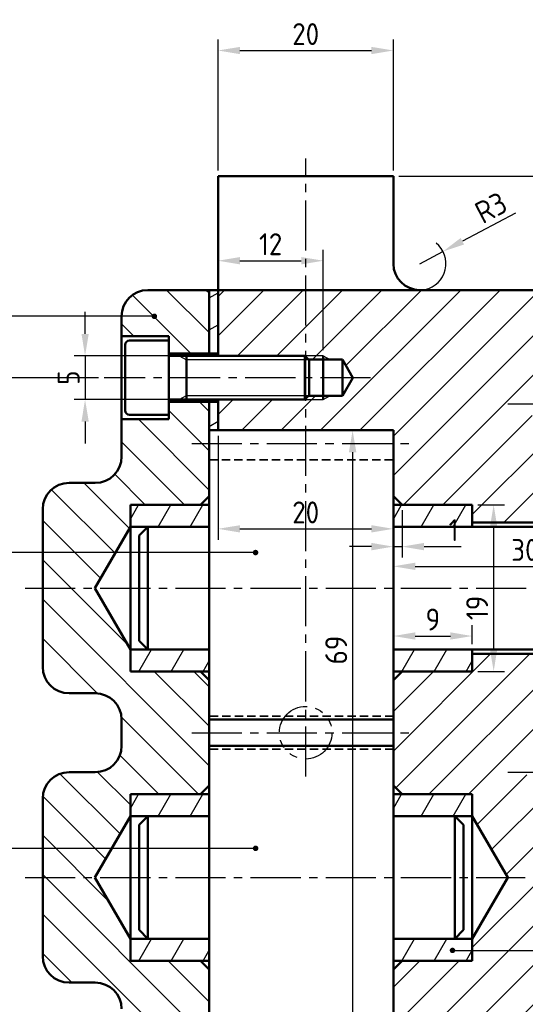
# Model space of a CAD drawing. Header units: millimetres. Extents: x -931 to 715, y 0 to 980.
# Tile 3 of 12: x -764 to -706, y 224 to 336. Entities that reach past the tile are written whole.
import ezdxf

# ---------------------------------------------------------------- set-up
doc = ezdxf.new("R2010")
doc.units = ezdxf.units.MM
doc.header["$LTSCALE"] = 0.3
for name, pattern in [('CENTER2', [28.575, 19.05, -3.175, 3.175, -3.175]), ('HIDDEN2', [4.7625, 3.175, -1.5875]), ('PHANTOM2', [31.75, 15.875, -3.175, 3.175, -3.175, 3.175, -3.175]), ('연속', [0])]:
    doc.linetypes.add(name, pattern=pattern)
for name, color, linetype, lineweight in [('가는선', 1, 'Continuous', 25), ('가상선', 1, 'PHANTOM2', 25), ('문자', 2, 'Continuous', 35), ('숨은선', 2, 'HIDDEN2', 35), ('외형선', 3, 'Continuous', 50), ('중심선', 1, 'CENTER2', 25)]:
    doc.layers.add(name, color=color, linetype=linetype, lineweight=lineweight)
doc.styles.get("Standard").update_dxf_attribs({"font": 'isocp.shx', "bigfont": 'whgtxt.shx'})
doc.dimstyles.new('ISO-25', dxfattribs={"dimtxt": 2.5, "dimasz": 2.5, "dimexe": 1.25, "dimexo": 0.625, "dimtad": 1, "dimdsep": 46, "dimtxsty": 'Standard', "dimcen": 0, "dimadec": 0, "dimazin": 0, "dimtfac": 1, "dimtmove": 0, "dimatfit": 3, "dimfxl": 1, "dimarcsym": 0})
pattern_1 = [(135.0002, (-5.122, -10.3043), (-2.245056, -2.245072), [])]
pattern_2 = [(30, (-5.122, -10.3043), (-1.5875, 2.74963), [])]
pattern_3 = [(60, (-5.122, -10.3043), (-2.74963, 1.5875), [])]
pattern_4 = [(60, (24.878, -10.3043), (-2.74963, 1.5875), [])]
pattern_5 = [(60, (24.878, 22.6957), (-2.74963, 1.5875), [])]
pattern_6 = [(60, (-5.122, 22.6957), (-2.74963, 1.5875), [])]

# ---------------------------------------------------------------- blocks, each defined once
blk = doc.blocks.new('*D13')
at = {"layer": 'Defpoints', "color": 0, "transparency": 16777216}
for p in [(-741.53, 289.41), (-721.53, 289.41), (-721.53, 278.17)]:
    blk.add_point(p, dxfattribs=at)
at = {"layer": '중심선', "color": 0, "linetype": '연속', "lineweight": -2, "transparency": 16777216}
for p, q in [((-741.53, 288.78), (-741.53, 276.92)), ((-721.53, 288.78), (-721.53, 276.92)), ((-739.03, 278.17), (-724.03, 278.17))]:
    blk.add_line(p, q, dxfattribs=at)
at = {"layer": '중심선', "color": 0, "transparency": 16777216}
for points in [[(-739.03, 278.58), (-739.03, 277.75), (-741.53, 278.17)], [(-724.03, 278.58), (-724.03, 277.75), (-721.53, 278.17)]]:
    blk.add_solid(points, dxfattribs=at)
at = {"layer": '중심선', "color": 0, "transparency": 16777216, "insert": (-731.53, 280.04), "char_height": 2.5, "attachment_point": 5}
blk.add_mtext('20', dxfattribs=at)
blk = doc.blocks.new('*D14')
at = {"layer": 'Defpoints', "color": 0, "transparency": 16777216}
for p in [(-721.53, 278.41), (-691.53, 278.41), (-691.53, 273.89)]:
    blk.add_point(p, dxfattribs=at)
at = {"layer": '중심선', "color": 0, "linetype": '연속', "lineweight": -2, "transparency": 16777216}
for p, q in [((-721.53, 277.78), (-721.53, 272.64)), ((-691.53, 277.78), (-691.53, 272.64)), ((-719.03, 273.89), (-694.03, 273.89))]:
    blk.add_line(p, q, dxfattribs=at)
at = {"layer": '중심선', "color": 0, "transparency": 16777216}
for points in [[(-719.03, 274.31), (-719.03, 273.47), (-721.53, 273.89)], [(-694.03, 274.31), (-694.03, 273.47), (-691.53, 273.89)]]:
    blk.add_solid(points, dxfattribs=at)
at = {"layer": '중심선', "color": 0, "transparency": 16777216, "insert": (-706.53, 275.76), "char_height": 2.5, "attachment_point": 5}
blk.add_mtext('30', dxfattribs=at)
blk = doc.blocks.new('*D15')
at = {"layer": 'Defpoints', "color": 0, "transparency": 16777216}
for p in [(-721.53, 289.41), (-726.18, 220.41), (-721.53, 220.41)]:
    blk.add_point(p, dxfattribs=at)
at = {"layer": '중심선', "color": 0, "linetype": '연속', "lineweight": -2, "transparency": 16777216}
for p, q in [((-722.16, 289.41), (-727.43, 289.41)), ((-726.18, 286.91), (-726.18, 222.91)), ((-722.16, 220.41), (-727.43, 220.41))]:
    blk.add_line(p, q, dxfattribs=at)
at = {"layer": '중심선', "color": 0, "transparency": 16777216}
for points in [[(-726.6, 286.91), (-725.76, 286.91), (-726.18, 289.41)], [(-726.6, 222.91), (-725.76, 222.91), (-726.18, 220.41)]]:
    blk.add_solid(points, dxfattribs=at)
at = {"layer": '중심선', "color": 0, "transparency": 16777216, "insert": (-728.05, 264.34), "char_height": 2.5, "attachment_point": 5, "rotation": 90}
blk.add_mtext('69', dxfattribs=at)
blk = doc.blocks.new('*D18')
at = {"layer": 'Defpoints', "color": 0, "transparency": 16777216}
for p in [(-721.53, 281.91), (-720.53, 280.91), (-720.53, 276.14)]:
    blk.add_point(p, dxfattribs=at)
at = {"layer": '중심선', "color": 0, "linetype": '연속', "lineweight": -2, "transparency": 16777216}
for p, q in [((-721.53, 281.28), (-721.53, 274.89)), ((-720.53, 280.28), (-720.53, 274.89)), ((-724.03, 276.14), (-726.53, 276.14)), ((-721.53, 276.14), (-720.53, 276.14)), ((-718.03, 276.14), (-713.78, 276.14))]:
    blk.add_line(p, q, dxfattribs=at)
at = {"layer": '중심선', "color": 0, "transparency": 16777216}
for points in [[(-724.03, 276.56), (-724.03, 275.72), (-721.53, 276.14)], [(-718.03, 276.56), (-718.03, 275.72), (-720.53, 276.14)]]:
    blk.add_solid(points, dxfattribs=at)
at = {"layer": '중심선', "color": 0, "transparency": 16777216, "insert": (-714.66, 278.02), "char_height": 2.5, "attachment_point": 5}
blk.add_mtext('1', dxfattribs=at)
blk = doc.blocks.new('*D19')
at = {"layer": 'Defpoints', "color": 0, "transparency": 16777216}
for p in [(-712.53, 280.91), (-712.53, 261.91), (-710.09, 261.91)]:
    blk.add_point(p, dxfattribs=at)
at = {"layer": '중심선', "color": 0, "linetype": '연속', "lineweight": -2, "transparency": 16777216}
for p, q in [((-711.91, 280.91), (-708.84, 280.91)), ((-710.09, 278.41), (-710.09, 264.41)), ((-711.91, 261.91), (-708.84, 261.91))]:
    blk.add_line(p, q, dxfattribs=at)
at = {"layer": '중심선', "color": 0, "transparency": 16777216}
for points in [[(-710.51, 278.41), (-709.68, 278.41), (-710.09, 280.91)], [(-710.51, 264.41), (-709.68, 264.41), (-710.09, 261.91)]]:
    blk.add_solid(points, dxfattribs=at)
at = {"layer": '중심선', "color": 0, "transparency": 16777216, "insert": (-711.97, 269.15), "char_height": 2.5, "attachment_point": 5, "rotation": 90}
blk.add_mtext('19', dxfattribs=at)
blk = doc.blocks.new('*D20')
at = {"layer": 'Defpoints', "color": 0, "transparency": 16777216}
for p in [(-712.53, 265.94), (-721.53, 264.41), (-712.53, 264.41)]:
    blk.add_point(p, dxfattribs=at)
at = {"layer": '중심선', "color": 0, "linetype": '연속', "lineweight": -2, "transparency": 16777216}
for p, q in [((-721.53, 265.03), (-721.53, 267.19)), ((-712.53, 265.03), (-712.53, 267.19)), ((-719.03, 265.94), (-715.03, 265.94))]:
    blk.add_line(p, q, dxfattribs=at)
at = {"layer": '중심선', "color": 0, "transparency": 16777216}
for points in [[(-719.03, 266.36), (-719.03, 265.53), (-721.53, 265.94)], [(-715.03, 266.36), (-715.03, 265.53), (-712.53, 265.94)]]:
    blk.add_solid(points, dxfattribs=at)
at = {"layer": '중심선', "color": 0, "transparency": 16777216, "insert": (-717.03, 267.82), "char_height": 2.5, "attachment_point": 5}
blk.add_mtext('9', dxfattribs=at)
blk = doc.blocks.new('*D25')
at = {"layer": 'Defpoints', "color": 0, "transparency": 16777216}
for p in [(-721.53, 332.73), (-741.53, 318.41), (-721.53, 318.41)]:
    blk.add_point(p, dxfattribs=at)
at = {"layer": '중심선', "color": 0, "linetype": '연속', "lineweight": -2, "transparency": 16777216}
for p, q in [((-741.53, 319.03), (-741.53, 333.98)), ((-721.53, 319.03), (-721.53, 333.98)), ((-739.03, 332.73), (-724.03, 332.73))]:
    blk.add_line(p, q, dxfattribs=at)
at = {"layer": '중심선', "color": 0, "transparency": 16777216}
for points in [[(-739.03, 333.14), (-739.03, 332.31), (-741.53, 332.73)], [(-724.03, 333.14), (-724.03, 332.31), (-721.53, 332.73)]]:
    blk.add_solid(points, dxfattribs=at)
at = {"layer": '중심선', "color": 0, "transparency": 16777216, "insert": (-731.53, 334.6), "char_height": 2.5, "attachment_point": 5}
blk.add_mtext('20', dxfattribs=at)
blk = doc.blocks.new('*D26')
at = {"layer": 'Defpoints', "color": 0, "transparency": 16777216}
for p in [(-721.53, 318.41), (-704.53, 203.41), (-635.37, 203.41)]:
    blk.add_point(p, dxfattribs=at)
at = {"layer": '중심선', "color": 0, "linetype": '연속', "lineweight": -2, "transparency": 16777216}
for p, q in [((-720.91, 318.41), (-634.12, 318.41)), ((-635.37, 315.91), (-635.37, 205.91)), ((-703.91, 203.41), (-634.12, 203.41))]:
    blk.add_line(p, q, dxfattribs=at)
at = {"layer": '중심선', "color": 0, "transparency": 16777216}
for points in [[(-635.79, 315.91), (-634.95, 315.91), (-635.37, 318.41)], [(-635.79, 205.91), (-634.95, 205.91), (-635.37, 203.41)]]:
    blk.add_solid(points, dxfattribs=at)
at = {"layer": '중심선', "color": 0, "transparency": 16777216, "insert": (-637.25, 260.91), "char_height": 2.5, "attachment_point": 5, "rotation": 90}
blk.add_mtext('115', dxfattribs=at)
blk = doc.blocks.new('*D27')
at = {"layer": 'Defpoints', "color": 0, "transparency": 16777216}
for p in [(-715.88, 309.8), (-718.53, 308.41)]:
    blk.add_point(p, dxfattribs=at)
at = {"layer": '가는선', "color": 0, "linetype": '연속', "lineweight": -2, "transparency": 16777216}
for p, q in [((-707.6, 314.16), (-713.66, 310.97)), ((-718.53, 308.41), (-715.88, 309.8))]:
    blk.add_line(p, q, dxfattribs=at)
blk.add_arc((-718.53, 308.41), 3, 281.9366, 51.5894, dxfattribs=at)
at = {"layer": '가는선', "color": 0, "transparency": 16777216}
blk.add_solid([(-713.86, 311.34), (-713.47, 310.6), (-715.88, 309.8)], dxfattribs=at)
at = {"layer": '가는선', "color": 0, "transparency": 16777216, "insert": (-710.4, 314.8), "char_height": 2.5, "attachment_point": 5, "rotation": 27.7162}
blk.add_mtext('R3', dxfattribs=at)
blk = doc.blocks.new('*D36')
at = {"layer": 'Defpoints', "color": 0, "transparency": 16777216}
for p in [(-745.13, 297.91), (-756.7, 292.91), (-745.13, 292.91)]:
    blk.add_point(p, dxfattribs=at)
at = {"layer": '가는선', "color": 0, "linetype": '연속', "lineweight": -2, "transparency": 16777216}
for p, q in [((-756.7, 300.41), (-756.7, 302.91)), ((-745.76, 297.91), (-757.95, 297.91)), ((-756.7, 297.91), (-756.7, 292.91)), ((-745.76, 292.91), (-757.95, 292.91)), ((-756.7, 290.41), (-756.7, 287.91))]:
    blk.add_line(p, q, dxfattribs=at)
at = {"layer": '가는선', "color": 0, "transparency": 16777216}
for points in [[(-757.11, 300.41), (-756.28, 300.41), (-756.7, 297.91)], [(-757.11, 290.41), (-756.28, 290.41), (-756.7, 292.91)]]:
    blk.add_solid(points, dxfattribs=at)
at = {"layer": '가는선', "color": 0, "transparency": 16777216, "insert": (-758.57, 295.41), "char_height": 2.5, "attachment_point": 5, "rotation": 90}
blk.add_mtext('5', dxfattribs=at)
blk = doc.blocks.new('*D37')
at = {"layer": 'Defpoints', "color": 0, "transparency": 16777216}
for p in [(-754.53, 295.41), (-767.22, 212.41), (-754.53, 212.41)]:
    blk.add_point(p, dxfattribs=at)
at = {"layer": '가는선', "color": 0, "linetype": '연속', "lineweight": -2, "transparency": 16777216}
for p, q in [((-755.16, 295.41), (-768.47, 295.41)), ((-767.22, 292.91), (-767.22, 214.91)), ((-755.16, 212.41), (-768.47, 212.41))]:
    blk.add_line(p, q, dxfattribs=at)
at = {"layer": '가는선', "color": 0, "transparency": 16777216}
for points in [[(-767.64, 292.91), (-766.81, 292.91), (-767.22, 295.41)], [(-767.64, 214.91), (-766.81, 214.91), (-767.22, 212.41)]]:
    blk.add_solid(points, dxfattribs=at)
at = {"layer": '가는선', "color": 0, "transparency": 16777216, "insert": (-769.1, 253.91), "char_height": 2.5, "attachment_point": 5, "rotation": 90}
blk.add_mtext('83', dxfattribs=at)
blk = doc.blocks.new('*D49')
at = {"layer": 'Defpoints', "color": 0, "transparency": 16777216}
for p in [(-729.53, 308.75), (-741.53, 297.91), (-729.53, 297.91)]:
    blk.add_point(p, dxfattribs=at)
at = {"layer": '문자', "color": 0, "linetype": '연속', "lineweight": -2, "transparency": 16777216}
for p, q in [((-741.53, 298.53), (-741.53, 310)), ((-729.53, 298.53), (-729.53, 310)), ((-739.03, 308.75), (-732.03, 308.75))]:
    blk.add_line(p, q, dxfattribs=at)
at = {"layer": '문자', "color": 0, "transparency": 16777216}
for points in [[(-739.03, 309.17), (-739.03, 308.33), (-741.53, 308.75)], [(-732.03, 309.17), (-732.03, 308.33), (-729.53, 308.75)]]:
    blk.add_solid(points, dxfattribs=at)
at = {"layer": '문자', "color": 0, "transparency": 16777216, "insert": (-735.53, 310.63), "char_height": 2.5, "attachment_point": 5}
blk.add_mtext('12', dxfattribs=at)
blk = doc.blocks.new('*U7')
at = {"layer": '가는선'}
h = blk.add_hatch(dxfattribs=at)
h.set_pattern_fill('ANSI31', color=256, scale=25.4, angle=90.00021, style=0)
h.set_pattern_definition(pattern_1)
edge = h.paths.add_edge_path()
edge.add_line((183.491, 132.887), (183.491, 134.387))
edge.add_line((183.491, 134.387), (183.491, 134.887))
edge.add_line((183.491, 134.887), (178.091, 134.887))
edge.add_line((178.091, 134.887), (178.091, 137.137))
edge.add_ellipse((181.091, 137.137), major_axis=(0, 3), ratio=1, start_angle=0, end_angle=90, ccw=False)
edge.add_line((181.091, 140.137), (188.091, 140.137))
edge.add_line((188.091, 140.137), (188.091, 132.887))
edge.add_line((188.091, 132.887), (183.491, 132.887))
h = blk.add_hatch(dxfattribs=at)
h.set_pattern_fill('ANSI31', color=256, scale=25.4, angle=-14.99998, style=0)
h.set_pattern_definition(pattern_2)
h.paths.add_polyline_path([(188.091, 140.137), (189.091, 140.137), (189.091, 132.887), (188.091, 132.887)])
h = blk.add_hatch(dxfattribs=at)
h.set_pattern_fill('ANSI31', color=256)
h.paths.add_polyline_path([(225.091, 128.758), (227.091, 128.758), (227.091, 129.137), (235.091, 129.137), (235.091, 132.137), (232.091, 132.137, -0.4142136), (229.091, 135.137), (229.091, 137.137, 0.4142136), (226.091, 140.137), (189.091, 140.137), (189.091, 132.637), (199, 132.637), (201.091, 132.637), (201.091, 132.204), (203.291, 132.204), (204.485, 130.137), (203.291, 128.07), (201.091, 128.07), (201.091, 127.637), (189.091, 127.637), (189.091, 124.137), (209.091, 124.137), (209.091, 116.637), (210.091, 115.637), (218.091, 115.637), (218.091, 113.637), (232.091, 113.637), (232.091, 118.637), (239.091, 118.637), (239.091, 121.137), (238.091, 122.137), (235.091, 122.137), (235.091, 125.137), (227.091, 125.137), (227.091, 125.516), (225.091, 125.516), (224.155, 127.137)])
h.paths.add_polyline_path([(239.091, 91.137), (239.091, 93.637), (232.091, 93.637), (232.091, 98.637), (218.091, 98.637), (218.091, 96.637), (210.091, 96.637), (209.091, 95.637), (209.091, 83.637), (210.091, 82.637), (218.091, 82.637), (218.091, 80.137), (222.133, 73.137), (218.091, 66.137), (218.091, 63.637), (210.091, 63.637), (209.091, 62.637), (209.091, 55.137), (189.091, 55.137), (189.091, 49.637), (199, 49.637), (201.091, 49.637), (201.091, 49.204), (203.291, 49.204), (204.485, 47.137), (203.291, 45.07), (201.091, 45.07), (201.091, 44.637), (189.091, 44.637), (189.091, 38.137), (226.091, 38.137, 0.4142136), (229.091, 41.137), (229.091, 77.137, -0.4142136), (232.091, 80.137), (235.091, 80.137), (235.091, 83.137), (227.091, 83.137), (227.091, 83.516), (225.091, 83.516), (224.155, 85.137), (225.091, 86.758), (227.091, 86.758), (227.091, 87.137), (235.091, 87.137), (235.091, 90.137), (238.091, 90.137)])
h.paths.add_polyline_path([(201.091, 45.07), (199.433, 45.07), (199, 44.637), (201.091, 44.637)], flags=17)
h.paths.add_polyline_path([(201.091, 49.637), (199, 49.637), (199.433, 49.204), (201.091, 49.204)], flags=17)
h.paths.add_polyline_path([(235.091, 83.516), (227.091, 83.516), (227.091, 83.137), (235.091, 83.137)], flags=17)
h.paths.add_polyline_path([(235.091, 125.516), (227.091, 125.516), (227.091, 125.137), (235.091, 125.137)], flags=17)
h.paths.add_polyline_path([(235.091, 129.137), (227.091, 129.137), (227.091, 128.758), (235.091, 128.758)], flags=17)
h.paths.add_polyline_path([(201.091, 132.637), (199, 132.637), (199.433, 132.204), (201.091, 132.204)], flags=17)
h.paths.add_polyline_path([(201.091, 128.07), (199.433, 128.07), (199, 127.637), (201.091, 127.637)], flags=17)
h.paths.add_polyline_path([(234.712, 86.758), (235.091, 87.137), (227.091, 87.137), (227.091, 86.758)])
h = blk.add_hatch(dxfattribs=at)
h.set_pattern_fill('ANSI31', color=256, scale=25.4, angle=90.00021, style=0)
h.set_pattern_definition(pattern_1)
edge = h.paths.add_edge_path()
edge.add_line((183.491, 49.887), (183.491, 51.387))
edge.add_line((183.491, 51.387), (183.491, 51.887))
edge.add_line((183.491, 51.887), (178.091, 51.887))
edge.add_line((178.091, 51.887), (178.091, 58.137))
edge.add_ellipse((175.091, 58.137), major_axis=(0, 3), ratio=1, start_angle=270, end_angle=360)
edge.add_line((175.091, 61.137), (172.091, 61.137))
edge.add_ellipse((172.091, 64.137), major_axis=(-3, 0), ratio=1, start_angle=0, end_angle=90, ccw=False)
edge.add_line((169.091, 64.137), (169.091, 82.137))
edge.add_ellipse((172.091, 82.137), major_axis=(0, 3), ratio=1, start_angle=0, end_angle=90, ccw=False)
edge.add_line((172.091, 85.137), (175.091, 85.137))
edge.add_ellipse((175.091, 88.137), major_axis=(3, 0), ratio=1, start_angle=270, end_angle=360)
edge.add_line((178.091, 88.137), (178.091, 91.137))
edge.add_ellipse((175.091, 91.137), major_axis=(0, 3), ratio=1, start_angle=270, end_angle=360)
edge.add_line((175.091, 94.137), (172.091, 94.137))
edge.add_ellipse((172.091, 97.137), major_axis=(-3, 0), ratio=1, start_angle=0, end_angle=90, ccw=False)
edge.add_line((169.091, 97.137), (169.091, 115.137))
edge.add_ellipse((172.091, 115.137), major_axis=(0, 3), ratio=1, start_angle=0, end_angle=90, ccw=False)
edge.add_line((172.091, 118.137), (175.091, 118.137))
edge.add_ellipse((175.091, 121.137), major_axis=(3, 0), ratio=1, start_angle=270, end_angle=360)
edge.add_line((178.091, 121.137), (178.091, 125.387))
edge.add_line((178.091, 125.387), (183.491, 125.387))
edge.add_line((183.491, 125.387), (183.491, 125.887))
edge.add_line((183.491, 125.887), (183.491, 127.387))
edge.add_line((183.491, 127.387), (188.091, 127.387))
edge.add_line((188.091, 127.387), (188.091, 124.137))
edge.add_line((188.091, 124.137), (188.091, 120.762))
edge.add_line((188.091, 120.762), (188.091, 116.637))
edge.add_line((188.091, 116.637), (187.091, 115.637))
edge.add_line((187.091, 115.637), (179.091, 115.637))
edge.add_line((179.091, 115.637), (179.091, 113.137))
edge.add_line((179.091, 113.137), (175.05, 106.137))
edge.add_line((175.05, 106.137), (179.091, 99.137))
edge.add_line((179.091, 99.137), (179.091, 96.637))
edge.add_line((179.091, 96.637), (187.091, 96.637))
edge.add_line((187.091, 96.637), (188.091, 95.637))
edge.add_line((188.091, 95.637), (188.091, 91.512))
edge.add_line((188.091, 91.512), (188.091, 91.137))
edge.add_line((188.091, 91.137), (188.091, 83.637))
edge.add_line((188.091, 83.637), (187.091, 82.637))
edge.add_line((187.091, 82.637), (179.091, 82.637))
edge.add_line((179.091, 82.637), (179.091, 80.137))
edge.add_line((179.091, 80.137), (175.05, 73.137))
edge.add_line((175.05, 73.137), (179.091, 66.137))
edge.add_line((179.091, 66.137), (179.091, 63.637))
edge.add_line((179.091, 63.637), (187.091, 63.637))
edge.add_line((187.091, 63.637), (188.091, 62.637))
edge.add_line((188.091, 62.637), (188.091, 55.137))
edge.add_line((188.091, 55.137), (188.091, 49.887))
edge.add_line((188.091, 49.887), (183.491, 49.887))
h = blk.add_hatch(dxfattribs=at)
h.set_pattern_fill('ANSI31', color=256, scale=25.4, angle=-14.99998, style=0)
h.set_pattern_definition(pattern_2)
h.paths.add_polyline_path([(188.091, 127.387), (189.091, 127.387), (189.091, 124.137), (188.091, 124.137)])
h = blk.add_hatch(dxfattribs=at)
h.set_pattern_fill('ANSI31', color=256, scale=25.4, angle=14.99998, style=0)
h.set_pattern_definition(pattern_6)
h.paths.add_polyline_path([(187.091, 115.637), (188.091, 115.637), (188.091, 113.137), (181.091, 113.137), (179.091, 113.137), (179.091, 115.637)])
h = blk.add_hatch(dxfattribs=at)
h.set_pattern_fill('ANSI31', color=256, scale=25.4, angle=14.99998, style=0)
h.set_pattern_definition(pattern_5)
h.paths.add_polyline_path([(217.091, 115.637), (218.091, 115.637), (218.091, 113.137), (211.091, 113.137), (209.091, 113.137), (209.091, 115.637)])
h = blk.add_hatch(dxfattribs=at)
h.set_pattern_fill('ANSI31', color=256, scale=25.4, angle=14.99998, style=0)
h.set_pattern_definition(pattern_6)
h.paths.add_polyline_path([(187.091, 96.637), (179.091, 96.637), (179.091, 99.137), (181.091, 99.137), (188.091, 99.137), (188.091, 96.637)])
h = blk.add_hatch(dxfattribs=at)
h.set_pattern_fill('ANSI31', color=256, scale=25.4, angle=14.99998, style=0)
h.set_pattern_definition(pattern_5)
h.paths.add_polyline_path([(217.091, 96.637), (209.091, 96.637), (209.091, 99.137), (211.091, 99.137), (218.091, 99.137), (218.091, 96.637)])
h = blk.add_hatch(dxfattribs=at)
h.set_pattern_fill('ANSI31', color=256, scale=25.4, angle=14.99998, style=0)
h.set_pattern_definition(pattern_3)
h.paths.add_polyline_path([(187.091, 82.637), (188.091, 82.637), (188.091, 80.137), (181.091, 80.137), (179.091, 80.137), (179.091, 82.637)])
h = blk.add_hatch(dxfattribs=at)
h.set_pattern_fill('ANSI31', color=256, scale=25.4, angle=14.99998, style=0)
h.set_pattern_definition(pattern_4)
h.paths.add_polyline_path([(217.091, 82.637), (218.091, 82.637), (218.091, 80.137), (211.091, 80.137), (209.091, 80.137), (209.091, 82.637)])
h = blk.add_hatch(dxfattribs=at)
h.set_pattern_fill('ANSI31', color=256, scale=25.4, angle=14.99998, style=0)
h.set_pattern_definition(pattern_3)
h.paths.add_polyline_path([(187.091, 63.637), (179.091, 63.637), (179.091, 66.137), (181.091, 66.137), (188.091, 66.137), (188.091, 63.637)])
h = blk.add_hatch(dxfattribs=at)
h.set_pattern_fill('ANSI31', color=256, scale=25.4, angle=14.99998, style=0)
h.set_pattern_definition(pattern_4)
h.paths.add_polyline_path([(217.091, 63.637), (209.091, 63.637), (209.091, 66.137), (211.091, 66.137), (218.091, 66.137), (218.091, 63.637)])
for p, q in [((184.662, 132.637), (185.491, 132.159)), ((201.091, 132.637), (189.091, 132.637)), ((201.091, 132.637), (201.92, 132.159)), ((199.479, 132.159), (185.491, 132.159)), ((184.662, 127.637), (185.491, 128.116)), ((185.491, 128.116), (199.479, 128.116)), ((201.091, 127.637), (201.92, 128.116)), ((189.091, 127.637), (201.091, 127.637))]:
    blk.add_line(p, q, dxfattribs=at)
at = {"layer": '가상선'}
blk.add_circle((199.091, 89.637), 3, dxfattribs=at)
at = {"layer": '숨은선'}
for p, q in [((188.091, 120.762), (209.091, 120.762)), ((209.091, 91.512), (188.091, 91.512)), ((209.091, 87.762), (188.091, 87.762))]:
    blk.add_line(p, q, dxfattribs=at)
at = {"layer": '외형선'}
for p, q in [((189.091, 132.637), (189.091, 153.137)), ((189.091, 153.137), (209.091, 153.137)), ((209.091, 143.137), (209.091, 153.137)), ((181.091, 140.137), (226.091, 140.137)), ((188.091, 140.137), (188.091, 132.637)), ((178.091, 121.137), (178.091, 137.137)), ((183.491, 134.887), (178.091, 134.887)), ((183.491, 125.387), (183.491, 134.887)), ((178.491, 126.387), (178.491, 133.887)), ((178.991, 134.387), (183.491, 134.387)), ((189.091, 132.887), (183.491, 132.887)), ((183.591, 132.637), (199, 132.637)), ((185.491, 127.637), (185.491, 132.637)), ((199, 127.637), (199, 132.637)), ((199.491, 132.146), (199, 132.637)), ((201.091, 132.637), (201.091, 127.637)), ((203.291, 132.204), (199.433, 132.204)), ((199.491, 132.146), (199.491, 128.128)), ((204.485, 130.137), (203.291, 132.204)), ((203.291, 132.204), (203.291, 128.07)), ((203.291, 128.07), (204.485, 130.137)), ((199.491, 128.128), (199, 127.637)), ((199.433, 128.07), (203.291, 128.07)), ((183.491, 127.387), (189.091, 127.387)), ((183.591, 127.637), (199, 127.637)), ((188.091, 49.637), (188.091, 127.637)), ((189.091, 127.637), (189.091, 124.137)), ((178.991, 125.887), (183.491, 125.887)), ((178.091, 125.387), (183.491, 125.387)), ((209.091, 124.137), (188.091, 124.137)), ((209.091, 124.137), (209.091, 55.137)), ((172.091, 118.137), (175.091, 118.137)), ((188.091, 116.637), (187.091, 115.637)), ((210.091, 115.637), (209.091, 116.637)), ((169.091, 97.137), (169.091, 115.137)), ((179.091, 115.637), (179.091, 96.637)), ((179.091, 115.637), (188.091, 115.637)), ((209.091, 115.637), (218.091, 115.637)), ((218.091, 115.637), (218.091, 113.137)), ((232.091, 113.637), (218.091, 113.637)), ((179.091, 113.137), (175.05, 106.137)), ((188.091, 113.137), (179.091, 113.137)), ((180.091, 112.137), (181.091, 113.137)), ((181.091, 113.137), (181.091, 99.137)), ((209.091, 113.137), (244.091, 113.137)), ((180.091, 100.137), (180.091, 112.137)), ((175.05, 106.137), (179.091, 99.137)), ((181.091, 99.137), (180.091, 100.137)), ((179.091, 99.137), (188.091, 99.137)), ((244.091, 99.137), (209.091, 99.137)), ((218.091, 99.137), (218.091, 96.637)), ((218.091, 98.637), (232.091, 98.637)), ((188.091, 96.637), (179.091, 96.637)), ((187.091, 96.637), (188.091, 95.637)), ((209.091, 95.637), (210.091, 96.637)), ((218.091, 96.637), (209.091, 96.637)), ((175.091, 94.137), (172.091, 94.137)), ((178.091, 88.137), (178.091, 91.137)), ((188.091, 91.137), (209.091, 91.137)), ((188.091, 88.137), (209.091, 88.137)), ((172.091, 85.137), (175.091, 85.137)), ((188.091, 83.637), (187.091, 82.637)), ((210.091, 82.637), (209.091, 83.637)), ((169.091, 64.137), (169.091, 82.137)), ((179.091, 82.637), (188.091, 82.637)), ((179.091, 63.637), (179.091, 82.637)), ((209.091, 82.637), (218.091, 82.637)), ((218.091, 82.637), (218.091, 63.637)), ((179.091, 80.137), (175.05, 73.137)), ((188.091, 80.137), (179.091, 80.137)), ((180.091, 79.137), (181.091, 80.137)), ((181.091, 80.137), (181.091, 66.137)), ((218.091, 80.137), (209.091, 80.137)), ((216.091, 80.137), (217.091, 79.137)), ((216.091, 80.137), (216.091, 66.137)), ((222.133, 73.137), (218.091, 80.137)), ((180.091, 67.137), (180.091, 79.137)), ((217.091, 79.137), (217.091, 67.137)), ((175.05, 73.137), (179.091, 66.137)), ((218.091, 66.137), (222.133, 73.137)), ((181.091, 66.137), (180.091, 67.137)), ((217.091, 67.137), (216.091, 66.137)), ((179.091, 66.137), (188.091, 66.137)), ((209.091, 66.137), (218.091, 66.137)), ((188.091, 63.637), (179.091, 63.637)), ((187.091, 63.637), (188.091, 62.637)), ((209.091, 62.637), (210.091, 63.637)), ((218.091, 63.637), (209.091, 63.637)), ((175.091, 61.137), (172.091, 61.137))]:
    blk.add_line(p, q, dxfattribs=at)
for centre, radius, start, end in [((212.091, 143.137), 3, 180, 270), ((181.091, 137.137), 3, 90, 180), ((178.991, 133.887), 0.5, 90, 180), ((183.591, 132.737), 0.1, 180, 270), ((183.591, 127.537), 0.1, 90, 180), ((178.991, 126.387), 0.5, 180, 270), ((175.091, 121.137), 3, 270, 0), ((172.091, 115.137), 3, 90, 180), ((172.091, 97.137), 3, 180, 270), ((175.091, 91.137), 3, 0, 90), ((175.091, 88.137), 3, 270, 0), ((172.091, 82.137), 3, 90, 180), ((172.091, 64.137), 3, 180, 270), ((175.091, 58.137), 3, 0, 90)]:
    blk.add_arc(centre, radius, start, end, dxfattribs=at)
at = {"layer": '중심선'}
for p, q in [((199.091, 84.637), (199.091, 155.137)), ((206.485, 130.137), (176.091, 130.137)), ((222.155, 127.137), (237.091, 127.137)), ((186.091, 122.637), (211.091, 122.637)), ((167.091, 106.137), (261.091, 106.137)), ((186.091, 89.637), (211.091, 89.637)), ((222.155, 85.137), (237.091, 85.137)), ((167.091, 73.137), (224.133, 73.137))]:
    blk.add_line(p, q, dxfattribs=at)
for points in [[(181.833, 137.137), (139.494, 137.137)], [(193.374, 110.19), (139.494, 110.19)], [(193.374, 76.452), (139.494, 76.452)], [(215.838, 64.81), (262.688, 64.81)]]:
    blk.add_leader(points, dimstyle='ISO-25', override={"dimgap": 0.625, "dimtad": 0, "dimldrblk": 'DotSmall'})

msp = doc.modelspace()

# ---------------------------------------------------------------- block references
msp.add_blockref('*U7', (-930.623, 165.272))

# ---------------------------------------------------------------- next in the draw order: dimensions: what is measured, and where the dimension line sits
at = {"layer": '가는선'}
dim = msp.add_radius_dim(center=(-718.532, 308.41), mpoint=(-715.876, 309.805), dimstyle='ISO-25', dxfattribs=at)
dim.commit()
dim.dimension.update_dxf_attribs({"geometry": '*D27', "text_midpoint": (-709.523, 313.143)})
for base, p1, p2, picture, middle in [((-756.697, 292.91), (-745.132, 297.91), (-745.132, 292.91), '*D36', (-758.572, 295.41)), ((-767.222, 212.41), (-754.532, 295.41), (-754.532, 212.41), '*D37', (-769.097, 253.91))]:
    dim = msp.add_linear_dim(base=base, p1=p1, p2=p2, angle=90, dimstyle='ISO-25', dxfattribs=at)
    dim.commit()
    dim.dimension.update_dxf_attribs({"geometry": picture, "text_midpoint": middle})
at = {"layer": '문자'}
dim = msp.add_linear_dim(base=(-729.532, 308.751), p1=(-741.532, 297.91), p2=(-729.532, 297.91), dimstyle='ISO-25', dxfattribs=at)
dim.commit()
dim.dimension.update_dxf_attribs({"geometry": '*D49', "text_midpoint": (-735.532, 310.626)})
at = {"layer": '중심선'}
for base, p1, p2, picture, middle in [((-721.532, 332.726), (-741.532, 318.41), (-721.532, 318.41), '*D25', (-731.532, 334.602)), ((-721.532, 278.166), (-741.532, 289.41), (-721.532, 289.41), '*D13', (-731.532, 280.041)), ((-720.532, 276.141), (-721.532, 281.91), (-720.532, 280.91), '*D18', (-714.657, 278.016)), ((-691.532, 273.89), (-721.532, 278.41), (-691.532, 278.41), '*D14', (-706.532, 275.765)), ((-712.532, 265.942), (-721.532, 264.41), (-712.532, 264.41), '*D20', (-717.032, 267.817))]:
    dim = msp.add_linear_dim(base=base, p1=p1, p2=p2, dimstyle='ISO-25', dxfattribs=at)
    dim.commit()
    dim.dimension.update_dxf_attribs({"geometry": picture, "text_midpoint": middle})
dim = msp.add_linear_dim(base=(-635.372, 203.41), p1=(-721.532, 318.41), p2=(-704.532, 203.41), angle=90, dimstyle='ISO-25', dxfattribs=at)
dim.commit()
dim.dimension.update_dxf_attribs({"geometry": '*D26', "text_midpoint": (-637.247, 260.91)})
for base, p1, p2, picture, middle in [((-726.179, 220.41), (-721.532, 289.41), (-721.532, 220.41), '*D15', (-726.179, 264.335)), ((-710.093, 261.91), (-712.532, 280.91), (-712.532, 261.91), '*D19', (-710.093, 269.149))]:
    dim = msp.add_linear_dim(base=base, p1=p1, p2=p2, angle=90, dimstyle='ISO-25', dxfattribs=at)
    dim.commit()
    dim.dimension.update_dxf_attribs({"geometry": picture, "text_midpoint": middle, "dimtype": 160})

doc.saveas('drawing.dxf')
